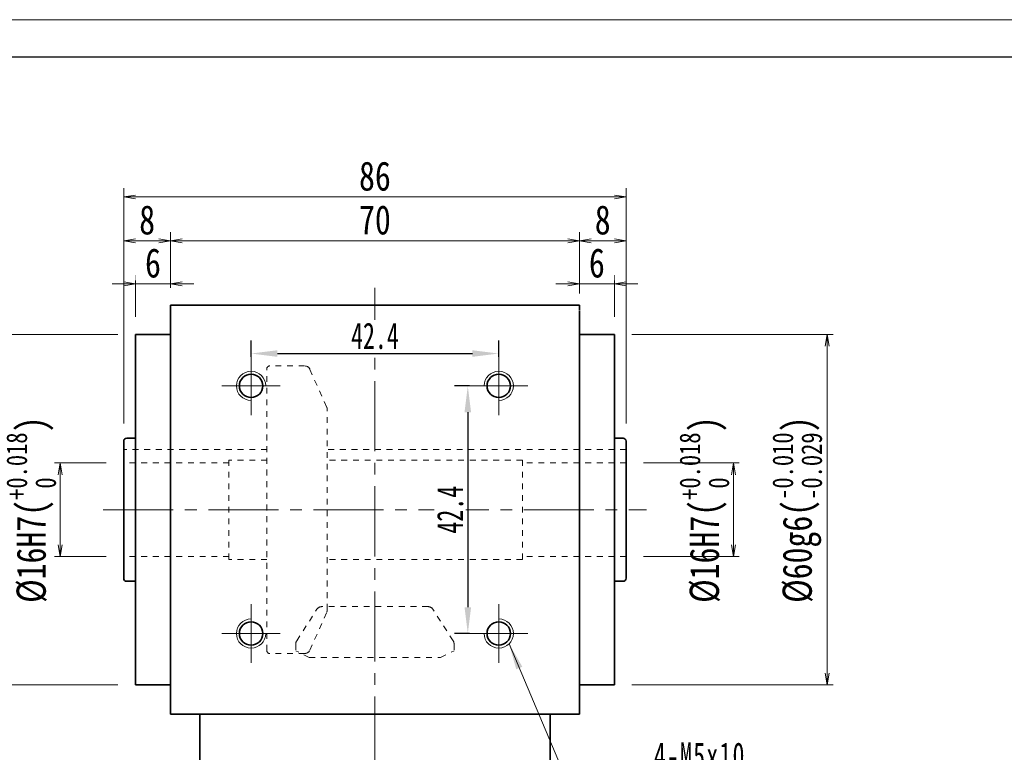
# Model space of a CAD drawing. Header units: millimetres. Extents: x -19 to 521, y -30 to 350.
# Tile 4 of 5: x 69 to 238, y 224 to 350. Entities that reach past the tile are written whole.
import ezdxf

# ---------------------------------------------------------------- set-up
doc = ezdxf.new("R2010")
doc.units = ezdxf.units.MM
doc.linetypes.add('点画线', pattern=[18, 12, -2, 2, -2])
doc.linetypes.add('虚线', pattern=[2, 1, -1])
for name, color, linetype, lineweight in [('中心线层', 1, '点画线', 18), ('图框_外框线', 7, 'Continuous', 18), ('尺寸线层', 3, 'Continuous', 18), ('粗实线层', 7, 'Continuous', 35), ('虚线层_1', 6, '虚线', 18)]:
    doc.layers.add(name, color=color, linetype=linetype, lineweight=lineweight)
doc.styles.add('宋体', font='SimSun.ttf', dxfattribs={"width": 0.8})
doc.styles.add('标准', font='txt', dxfattribs={"width": 0.667})
doc.dimstyles.new('a4-1-1.5', dxfattribs={"dimtxt": 4.5, "dimasz": 4.5, "dimexe": 2.25, "dimexo": 0, "dimgap": 0.75, "dimtad": 1, "dimdec": 3, "dimdsep": 46, "dimtxsty": '标准', "dimblk": '_CAXARROW', "dimcen": 0, "dimdle": 9, "dimazin": 2, "dimtfac": 0.707107, "dimtdec": 3, "dimtix": 1, "dimtmove": 2, "dimatfit": 3, "dimfxl": 0, "dimfrac": 2, "dimtolj": 1, "dimarcsym": 0})
doc.dimstyles.new('A水平标注$0', dxfattribs={"dimtxt": 3.5, "dimasz": 2, "dimexe": 1.5, "dimexo": 3, "dimgap": 1.1, "dimtad": 1, "dimtoh": 1, "dimdec": 4, "dimdsep": 46, "dimtxsty": '宋体', "dimblk": 'OPEN', "dimcen": 3, "dimclrd": 3, "dimclre": 3, "dimclrt": 6, "dimadec": 0, "dimazin": 0, "dimtm": 1e-09, "dimtfac": 1, "dimtdec": 4, "dimtix": 1, "dimtmove": 0, "dimatfit": 3, "dimldrblk": 'OPEN', "dimfxl": 0, "dimlwd": 13, "dimlwe": 13, "dimarcsym": 0})
doc.dimstyles.new('D直径标注φ25', dxfattribs={"dimtxt": 3.5, "dimasz": 2, "dimexe": 1, "dimexo": 3, "dimtad": 1, "dimtoh": 1, "dimdec": 1, "dimdsep": 46, "dimtxsty": '宋体', "dimblk": 'OPEN', "dimcen": 3, "dimclrd": 3, "dimclre": 3, "dimclrt": 130, "dimadec": 0, "dimazin": 0, "dimtm": 1e-09, "dimtfac": 1, "dimtdec": 1, "dimtmove": 0, "dimatfit": 0, "dimldrblk": 'OPEN', "dimfxl": 0, "dimlwd": 13, "dimlwe": 13, "dimarcsym": 0})

# ---------------------------------------------------------------- blocks, each defined once
blk = doc.blocks.new('_CAXARROW')
blk.add_hatch(color=0).paths.add_polyline_path([(0, 0), (-1, 0.125), (-1, -0.125)], flags=0)
blk = doc.blocks.new('*D11')
at = {"layer": 'Defpoints', "color": 0, "transparency": 16777216}
for p in [(109.06, 292.14), (151.46, 292.68), (151.46, 292.14)]:
    blk.add_point(p, dxfattribs=at)
at = {"layer": '尺寸线层', "color": 0, "lineweight": -2, "transparency": 16777216}
for p, q in [((109.06, 292.14), (109.06, 294.93)), ((151.46, 292.14), (151.46, 294.93)), ((113.56, 292.68), (146.96, 292.68))]:
    blk.add_line(p, q, dxfattribs=at)
at = {"layer": '尺寸线层', "color": 0, "lineweight": -2, "transparency": 16777216, "xscale": 4.5, "yscale": 4.5, "zscale": 4.5, "rotation": 180}
blk.add_blockref('_CAXARROW', (109.06, 292.68), dxfattribs=at)
at = {"layer": '尺寸线层', "color": 0, "lineweight": -2, "transparency": 16777216, "xscale": 4.5, "yscale": 4.5, "zscale": 4.5}
blk.add_blockref('_CAXARROW', (151.46, 292.68), dxfattribs=at)
at = {"layer": '尺寸线层', "color": 0, "transparency": 16777216, "insert": (130.26, 295.69), "char_height": 4.5, "attachment_point": 5, "style": '标准', "bg_fill": 3, "box_fill_scale": 1.1, "bg_fill_color": 257, "bg_fill_transparency": 0}
blk.add_mtext('\\A1;42.4', dxfattribs=at)
blk = doc.blocks.new('*D12')
at = {"layer": 'Defpoints', "color": 0, "transparency": 16777216}
for p in [(146.46, 287.14), (146.16, 244.74), (146.46, 244.74)]:
    blk.add_point(p, dxfattribs=at)
at = {"layer": '尺寸线层', "color": 0, "lineweight": -2, "transparency": 16777216}
for p, q in [((146.46, 287.14), (143.91, 287.14)), ((146.16, 282.64), (146.16, 249.24)), ((146.46, 244.74), (143.91, 244.74))]:
    blk.add_line(p, q, dxfattribs=at)
at = {"layer": '尺寸线层', "color": 0, "lineweight": -2, "transparency": 16777216, "xscale": 4.5, "yscale": 4.5, "zscale": 4.5}
for p, rotation in [((146.16, 287.14), 90), ((146.16, 244.74), 270)]:
    blk.add_blockref('_CAXARROW', p, dxfattribs=dict(at, rotation=rotation))
at = {"layer": '尺寸线层', "color": 0, "transparency": 16777216, "insert": (143.15, 265.94), "char_height": 4.5, "attachment_point": 5, "rotation": 90, "style": '标准', "bg_fill": 3, "box_fill_scale": 1.1, "bg_fill_color": 257, "bg_fill_transparency": 0}
blk.add_mtext('\\A1;42.4', dxfattribs=at)
blk = doc.blocks.new('_Open')
at = {"color": 0, "linetype": 'ByBlock', "lineweight": -2}
for p, q in [((-1, 0.167), (0, 0)), ((-1, -0.167), (0, 0)), ((0, 0), (-1, 0))]:
    blk.add_line(p, q, dxfattribs=at)
blk = doc.blocks.new('*D13')
at = {"layer": 'Defpoints', "color": 0, "transparency": 16777216}
for p in [(165.26, 311.98), (95.26, 300.94), (165.26, 300.94)]:
    blk.add_point(p, dxfattribs=at)
at = {"layer": '尺寸线层', "color": 3, "lineweight": 13, "transparency": 16777216}
for p, q in [((95.26, 303.94), (95.26, 313.48)), ((97.26, 311.98), (163.26, 311.98)), ((165.26, 303.94), (165.26, 313.48))]:
    blk.add_line(p, q, dxfattribs=at)
at = {"layer": '尺寸线层', "color": 3, "lineweight": 13, "transparency": 16777216, "xscale": 2, "yscale": 2, "zscale": 2, "rotation": 180}
blk.add_blockref('_Open', (95.26, 311.98), dxfattribs=at)
at = {"layer": '尺寸线层', "color": 3, "lineweight": 13, "transparency": 16777216, "xscale": 2, "yscale": 2, "zscale": 2}
blk.add_blockref('_Open', (165.26, 311.98), dxfattribs=at)
at = {"layer": '尺寸线层', "color": 6, "transparency": 16777216, "insert": (130.26, 315.53), "char_height": 5, "attachment_point": 5, "style": '宋体', "bg_fill": 3, "box_fill_scale": 1.1, "bg_fill_color": 257, "bg_fill_transparency": 0}
blk.add_mtext('70', dxfattribs=at)
blk = doc.blocks.new('*D14')
at = {"layer": 'Defpoints', "color": 0, "transparency": 16777216}
for p in [(89.26, 304.62), (95.26, 300.94), (89.26, 295.94)]:
    blk.add_point(p, dxfattribs=at)
at = {"layer": '尺寸线层', "color": 3, "lineweight": 13, "transparency": 16777216}
for p, q in [((89.26, 298.94), (89.26, 306.12)), ((95.26, 303.94), (95.26, 306.12)), ((87.26, 304.62), (85.26, 304.62)), ((95.26, 304.62), (89.26, 304.62)), ((97.26, 304.62), (99.26, 304.62))]:
    blk.add_line(p, q, dxfattribs=at)
at = {"layer": '尺寸线层', "color": 3, "lineweight": 13, "transparency": 16777216, "xscale": 2, "yscale": 2, "zscale": 2}
blk.add_blockref('_Open', (89.26, 304.62), dxfattribs=at)
at = {"layer": '尺寸线层', "color": 3, "lineweight": 13, "transparency": 16777216, "xscale": 2, "yscale": 2, "zscale": 2, "rotation": 180}
blk.add_blockref('_Open', (95.26, 304.62), dxfattribs=at)
at = {"layer": '尺寸线层', "color": 6, "transparency": 16777216, "insert": (92.26, 308.16), "char_height": 5, "attachment_point": 5, "style": '宋体', "bg_fill": 3, "box_fill_scale": 1.1, "bg_fill_color": 257, "bg_fill_transparency": 0}
blk.add_mtext('6', dxfattribs=at)
blk = doc.blocks.new('*D15')
at = {"layer": 'Defpoints', "color": 0, "transparency": 16777216}
for p in [(171.26, 304.62), (165.26, 299.94), (171.26, 295.94)]:
    blk.add_point(p, dxfattribs=at)
at = {"layer": '尺寸线层', "color": 3, "lineweight": 13, "transparency": 16777216}
for p, q in [((165.26, 302.94), (165.26, 306.12)), ((171.26, 298.94), (171.26, 306.12)), ((163.26, 304.62), (161.26, 304.62)), ((165.26, 304.62), (171.26, 304.62)), ((173.26, 304.62), (175.26, 304.62))]:
    blk.add_line(p, q, dxfattribs=at)
at = {"layer": '尺寸线层', "color": 3, "lineweight": 13, "transparency": 16777216, "xscale": 2, "yscale": 2, "zscale": 2}
blk.add_blockref('_Open', (165.26, 304.62), dxfattribs=at)
at = {"layer": '尺寸线层', "color": 3, "lineweight": 13, "transparency": 16777216, "xscale": 2, "yscale": 2, "zscale": 2, "rotation": 180}
blk.add_blockref('_Open', (171.26, 304.62), dxfattribs=at)
at = {"layer": '尺寸线层', "color": 6, "transparency": 16777216, "insert": (168.26, 308.16), "char_height": 5, "attachment_point": 5, "style": '宋体', "bg_fill": 3, "box_fill_scale": 1.1, "bg_fill_color": 257, "bg_fill_transparency": 0}
blk.add_mtext('6', dxfattribs=at)
blk = doc.blocks.new('*D16')
at = {"layer": 'Defpoints', "color": 0, "transparency": 16777216}
for p in [(87.26, 311.98), (95.26, 300.94), (87.26, 277.69)]:
    blk.add_point(p, dxfattribs=at)
at = {"layer": '尺寸线层', "color": 3, "lineweight": 13, "transparency": 16777216}
for p, q in [((87.26, 280.69), (87.26, 313.48)), ((93.26, 311.98), (89.26, 311.98)), ((95.26, 303.94), (95.26, 313.48))]:
    blk.add_line(p, q, dxfattribs=at)
at = {"layer": '尺寸线层', "color": 3, "lineweight": 13, "transparency": 16777216, "xscale": 2, "yscale": 2, "zscale": 2, "rotation": 180}
blk.add_blockref('_Open', (87.26, 311.98), dxfattribs=at)
at = {"layer": '尺寸线层', "color": 3, "lineweight": 13, "transparency": 16777216, "xscale": 2, "yscale": 2, "zscale": 2}
blk.add_blockref('_Open', (95.26, 311.98), dxfattribs=at)
at = {"layer": '尺寸线层', "color": 6, "transparency": 16777216, "insert": (91.26, 315.53), "char_height": 5, "attachment_point": 5, "style": '宋体', "bg_fill": 3, "box_fill_scale": 1.1, "bg_fill_color": 257, "bg_fill_transparency": 0}
blk.add_mtext('8', dxfattribs=at)
blk = doc.blocks.new('*D17')
at = {"layer": 'Defpoints', "color": 0, "transparency": 16777216}
for p in [(173.26, 311.98), (165.26, 299.94), (173.26, 277.69)]:
    blk.add_point(p, dxfattribs=at)
at = {"layer": '尺寸线层', "color": 3, "lineweight": 13, "transparency": 16777216}
for p, q in [((165.26, 302.94), (165.26, 313.48)), ((167.26, 311.98), (171.26, 311.98)), ((173.26, 280.69), (173.26, 313.48))]:
    blk.add_line(p, q, dxfattribs=at)
at = {"layer": '尺寸线层', "color": 3, "lineweight": 13, "transparency": 16777216, "xscale": 2, "yscale": 2, "zscale": 2, "rotation": 180}
blk.add_blockref('_Open', (165.26, 311.98), dxfattribs=at)
at = {"layer": '尺寸线层', "color": 3, "lineweight": 13, "transparency": 16777216, "xscale": 2, "yscale": 2, "zscale": 2}
blk.add_blockref('_Open', (173.26, 311.98), dxfattribs=at)
at = {"layer": '尺寸线层', "color": 6, "transparency": 16777216, "insert": (169.26, 315.53), "char_height": 5, "attachment_point": 5, "style": '宋体', "bg_fill": 3, "box_fill_scale": 1.1, "bg_fill_color": 257, "bg_fill_transparency": 0}
blk.add_mtext('8', dxfattribs=at)
blk = doc.blocks.new('*D18')
at = {"layer": 'Defpoints', "color": 0, "transparency": 16777216}
for p in [(87.26, 319.49), (87.26, 277.69), (173.26, 277.69)]:
    blk.add_point(p, dxfattribs=at)
at = {"layer": '尺寸线层', "color": 3, "lineweight": 13, "transparency": 16777216}
for p, q in [((87.26, 280.69), (87.26, 320.99)), ((173.26, 280.69), (173.26, 320.99)), ((171.26, 319.49), (89.26, 319.49))]:
    blk.add_line(p, q, dxfattribs=at)
at = {"layer": '尺寸线层', "color": 3, "lineweight": 13, "transparency": 16777216, "xscale": 2, "yscale": 2, "zscale": 2, "rotation": 180}
blk.add_blockref('_Open', (87.26, 319.49), dxfattribs=at)
at = {"layer": '尺寸线层', "color": 3, "lineweight": 13, "transparency": 16777216, "xscale": 2, "yscale": 2, "zscale": 2}
blk.add_blockref('_Open', (173.26, 319.49), dxfattribs=at)
at = {"layer": '尺寸线层', "color": 6, "transparency": 16777216, "insert": (130.26, 323.03), "char_height": 5, "attachment_point": 5, "style": '宋体', "bg_fill": 3, "box_fill_scale": 1.1, "bg_fill_color": 257, "bg_fill_transparency": 0}
blk.add_mtext('86', dxfattribs=at)
blk = doc.blocks.new('*D19')
at = {"layer": 'Defpoints', "color": 0, "transparency": 16777216}
for p in [(87.26, 273.94), (76.39, 257.94), (87.26, 257.94)]:
    blk.add_point(p, dxfattribs=at)
at = {"layer": '尺寸线层', "color": 3, "lineweight": 13, "transparency": 16777216}
for p, q in [((84.26, 273.94), (75.39, 273.94)), ((76.39, 271.94), (76.39, 259.94)), ((84.26, 257.94), (75.39, 257.94))]:
    blk.add_line(p, q, dxfattribs=at)
at = {"layer": '尺寸线层', "color": 3, "lineweight": 13, "transparency": 16777216, "xscale": 2, "yscale": 2, "zscale": 2}
for p, rotation in [((76.39, 273.94), 90), ((76.39, 257.94), 270)]:
    blk.add_blockref('_Open', p, dxfattribs=dict(at, rotation=rotation))
at = {"layer": '尺寸线层', "color": 130, "transparency": 16777216, "insert": (71.4, 265.94), "char_height": 5, "attachment_point": 5, "rotation": 90, "style": '宋体'}
blk.add_mtext('{\\A1;\\A1;%%C16H7({\\H0.707107x;\\S+0.018^  0;})}', dxfattribs=at)
blk = doc.blocks.new('*D20')
at = {"layer": 'Defpoints', "color": 0, "transparency": 16777216}
for p in [(89.26, 295.94), (61.21, 235.94), (89.26, 235.94)]:
    blk.add_point(p, dxfattribs=at)
at = {"layer": '尺寸线层', "color": 3, "lineweight": 13, "transparency": 16777216}
for p, q in [((86.26, 295.94), (60.21, 295.94)), ((61.21, 293.94), (61.21, 237.94)), ((86.26, 235.94), (60.21, 235.94))]:
    blk.add_line(p, q, dxfattribs=at)
at = {"layer": '尺寸线层', "color": 3, "lineweight": 13, "transparency": 16777216, "xscale": 2, "yscale": 2, "zscale": 2}
for p, rotation in [((61.21, 295.94), 90), ((61.21, 235.94), 270)]:
    blk.add_blockref('_Open', p, dxfattribs=dict(at, rotation=rotation))
at = {"layer": '尺寸线层', "color": 130, "transparency": 16777216, "insert": (56.06, 265.94), "char_height": 5, "attachment_point": 5, "rotation": 90, "style": '宋体'}
blk.add_mtext('{\\A1;\\A1;%%C60g6({\\H0.707107x;\\S-0.010^ -0.029;})}', dxfattribs=at)
blk = doc.blocks.new('*D21')
at = {"layer": 'Defpoints', "color": 0, "transparency": 16777216}
for p in [(173.26, 273.94), (173.26, 257.94), (191.64, 257.94)]:
    blk.add_point(p, dxfattribs=at)
at = {"layer": '尺寸线层', "color": 3, "lineweight": 13, "transparency": 16777216}
for p, q in [((176.26, 273.94), (192.64, 273.94)), ((191.64, 271.94), (191.64, 259.94)), ((176.26, 257.94), (192.64, 257.94))]:
    blk.add_line(p, q, dxfattribs=at)
at = {"layer": '尺寸线层', "color": 3, "lineweight": 13, "transparency": 16777216, "xscale": 2, "yscale": 2, "zscale": 2}
for p, rotation in [((191.64, 273.94), 90), ((191.64, 257.94), 270)]:
    blk.add_blockref('_Open', p, dxfattribs=dict(at, rotation=rotation))
at = {"layer": '尺寸线层', "color": 130, "transparency": 16777216, "insert": (186.65, 265.94), "char_height": 5, "attachment_point": 5, "rotation": 90, "style": '宋体'}
blk.add_mtext('{\\A1;\\A1;%%C16H7({\\H0.707107x;\\S+0.018^  0;})}', dxfattribs=at)
blk = doc.blocks.new('*D22')
at = {"layer": 'Defpoints', "color": 0, "transparency": 16777216}
for p in [(171.26, 295.94), (171.26, 235.94), (207.69, 235.94)]:
    blk.add_point(p, dxfattribs=at)
at = {"layer": '尺寸线层', "color": 3, "lineweight": 13, "transparency": 16777216}
for p, q in [((174.26, 295.94), (208.69, 295.94)), ((207.69, 293.94), (207.69, 237.94)), ((174.26, 235.94), (208.69, 235.94))]:
    blk.add_line(p, q, dxfattribs=at)
at = {"layer": '尺寸线层', "color": 3, "lineweight": 13, "transparency": 16777216, "xscale": 2, "yscale": 2, "zscale": 2}
for p, rotation in [((207.69, 295.94), 90), ((207.69, 235.94), 270)]:
    blk.add_blockref('_Open', p, dxfattribs=dict(at, rotation=rotation))
at = {"layer": '尺寸线层', "color": 130, "transparency": 16777216, "insert": (202.55, 265.94), "char_height": 5, "attachment_point": 5, "rotation": 90, "style": '宋体'}
blk.add_mtext('{\\A1;\\A1;%%C60g6({\\H0.707107x;\\S-0.010^ -0.029;})}', dxfattribs=at)
blk = doc.blocks.new('*X6')
at = {"layer": '尺寸线层', "linetype": 'Continuous'}
blk.add_hatch(color=0, dxfattribs=at).paths.add_polyline_path([(-22.53, 31.42), (-20.26, 27.49), (-21.3, 27.05)], flags=0)
at = {"layer": '尺寸线层', "color": 0, "linetype": 'Continuous'}
blk.add_line((-22.53, 31.42), (-9.27, 0), dxfattribs=at)
at = {"layer": '尺寸线层', "color": 0}
for p, q in [((0, 10.01), (28.73, 10.01)), ((0, 0), (0, 10.01)), ((-9.27, 0), (0, 0)), ((0, 0), (28.73, 0))]:
    blk.add_line(p, q, dxfattribs=at)
at = {"layer": '尺寸线层', "color": 0, "insert": (2.25, 0.9), "char_height": 4.5, "width": 52.9538, "attachment_point": 7, "line_spacing_factor": 1.15057, "style": '标准'}
blk.add_mtext('\\T1.1;4-M5x10\\P反面孔位一致', dxfattribs=at)

msp = doc.modelspace()

# ---------------------------------------------------------------- linework, layer by layer
at = {"layer": '中心线层'}
for p, q in [((130.2573, 221.94456), (130.2573, 303.94456)), ((109.0573, 282.14456), (109.0573, 292.14456)), ((151.4573, 282.14456), (151.4573, 292.14456)), ((104.0573, 287.14456), (114.0573, 287.14456)), ((156.4573, 287.14456), (146.4573, 287.14456)), ((83.7408, 265.94456), (176.77381, 265.94456)), ((109.0573, 249.74456), (109.0573, 239.74456)), ((151.4573, 249.74456), (151.4573, 239.74456)), ((104.0573, 244.74456), (114.0573, 244.74456)), ((156.4573, 244.74456), (146.4573, 244.74456))]:
    msp.add_line(p, q, dxfattribs=at)
at = {"layer": '图框_外框线', "color": 3}
msp.add_lwpolyline([(-16.20504, -30.376), (521.47648, -30.376), (521.47648, 349.84165), (-16.20504, 349.84165)], close=True, dxfattribs=at)
at = {"layer": '图框_外框线', "color": 3, "lineweight": 25}
msp.add_lwpolyline([(15.79981, -23.97503), (515.07551, -23.97503), (515.07551, 343.44068), (15.79981, 343.44068)], close=True, dxfattribs=at)
at = {"layer": '粗实线层'}
for p, q in [((95.2573, 230.94456), (95.2573, 300.94456)), ((95.2573, 300.94456), (165.2573, 300.94456)), ((165.2573, 300.94456), (165.2573, 300.04456)), ((165.2573, 230.94456), (165.2573, 299.94456)), ((95.2573, 295.94456), (89.2573, 295.94456)), ((89.2573, 235.94456), (89.2573, 295.94456)), ((165.2573, 295.94456), (171.2573, 295.94456)), ((171.2573, 235.94456), (171.2573, 295.94456)), ((89.2573, 278.19456), (87.7573, 278.19456)), ((87.2573, 277.69456), (87.2573, 254.19456)), ((89.2573, 253.69456), (87.7573, 253.69456)), ((171.2573, 253.69456), (172.7573, 253.69456)), ((95.2573, 235.94456), (89.2573, 235.94456)), ((165.2573, 235.94456), (171.2573, 235.94456)), ((95.2573, 230.94456), (95.2573, 231.84456)), ((95.2573, 230.94456), (165.2573, 230.94456)), ((100.2573, 221.94456), (100.2573, 230.94456)), ((160.2573, 221.94456), (160.2573, 230.94456))]:
    msp.add_line(p, q, dxfattribs=at)
for centre in [(109.0573, 287.14456), (151.4573, 287.14456), (109.0573, 244.74456), (151.4573, 244.74456)]:
    msp.add_circle(centre, 2, dxfattribs=at)
at = {"layer": '粗实线层', "lineweight": 18}
for centre, start, end in [((109.0573, 287.14456), 0, 270), ((151.4573, 287.14456), 270, 180), ((109.0573, 244.74456), 90, 0), ((151.4573, 244.74456), 180, 90)]:
    msp.add_arc(centre, 2.5, start, end, dxfattribs=at)
at = {"layer": '粗实线层'}
for centre, start, end in [((87.7573, 277.69456), 90, 180), ((87.7573, 254.19456), 180, 270.0000001), ((172.7573, 254.19456), 269.9999999, 0)]:
    msp.add_arc(centre, 0.5, start, end, dxfattribs=at)
at = {"layer": '虚线层_1', "linetype": '虚线', "lineweight": 18}
for p, q in [((111.7573, 241.81956), (111.7573, 290.26956)), ((118.21603, 290.56956), (112.2573, 290.56956)), ((119.12993, 289.9755), (122.01311, 283.48453)), ((122.09921, 248.81052), (122.09921, 283.07859)), ((111.7573, 276.24456), (87.2573, 276.24456)), ((105.2573, 273.94456), (87.2573, 273.94456)), ((105.2573, 274.44456), (105.2573, 257.44456)), ((111.7573, 274.44456), (105.2573, 274.44456)), ((155.5073, 274.44456), (122.09921, 274.44456)), ((155.5073, 274.44456), (155.5073, 257.44456)), ((173.2573, 273.94456), (155.5073, 273.94456)), ((105.2573, 257.94456), (87.2573, 257.94456)), ((173.2573, 257.94456), (155.5073, 257.94456)), ((111.7573, 257.44456), (105.2573, 257.44456)), ((155.5073, 257.44456), (122.09921, 257.44456)), ((116.86626, 243.51275), (120.33573, 248.90664)), ((119.12993, 241.91362), (122.01311, 248.40458)), ((139.35141, 249.34456), (121.16319, 249.34456)), ((143.64834, 243.51275), (140.17887, 248.90664)), ((116.7073, 242.97177), (116.7073, 241.78384)), ((143.8073, 242.97177), (143.8073, 241.78384)), ((118.21603, 241.31956), (112.2573, 241.31956)), ((119.0073, 240.63376), (116.7073, 241.78384)), ((141.5073, 240.63376), (143.8073, 241.78384)), ((119.0073, 240.63376), (141.5073, 240.63376))]:
    msp.add_line(p, q, dxfattribs=at)
for centre, radius, start, end in [((112.2573, 290.06956), 0.5, 90, 180), ((118.21603, 289.56956), 1, 23.95, 90), ((121.09921, 283.07859), 1, 0, 23.9499998), ((121.16319, 248.34456), 1, 90, 147.25), ((121.09921, 248.81052), 1, 336.0500001, 359.9999999), ((121.09921, 248.81052), 1, 336.0500001, 359.9999999), ((139.35141, 248.34456), 1, 32.75, 90), ((117.7073, 242.97177), 1, 147.25, 180), ((142.8073, 242.97177), 1, 360, 32.75), ((112.2573, 241.81956), 0.5, 180, 270), ((118.21603, 242.31956), 1, 270, 336.05)]:
    msp.add_arc(centre, radius, start, end, dxfattribs=at)

# ---------------------------------------------------------------- block references
at = {"layer": '尺寸线层'}
msp.add_blockref('*X6', (175.7573, 211.56161), dxfattribs=at)

# ---------------------------------------------------------------- next in the draw order: dimensions: what is measured, and where the dimension line sits
for base, p1, p2, dimstyle, override, picture, middle in [((165.2573, 311.98126), (95.2573, 300.94456), (165.2573, 300.94456), 'A水平标注$0', {"dimtxt": 5, "dimblk": 'Open', "dimtfill": 1, "dimtfillclr": 256}, '*D13', (130.2573, 315.52539)), ((151.4573, 292.67561), (109.0573, 292.14456), (151.4573, 292.14456), 'a4-1-1.5', {"dimsah": 1, "dimtfill": 1, "dimtzin": 0}, '*D11', (130.2573, 295.68847))]:
    dim = msp.add_linear_dim(base=base, p1=p1, p2=p2, dimstyle=dimstyle, override=override, dxfattribs=at)
    dim.commit()
    dim.dimension.update_dxf_attribs({"geometry": picture, "text_midpoint": middle})
dim = msp.add_linear_dim(base=(146.15988, 244.74456), p1=(146.4573, 287.14456), p2=(146.4573, 244.74456), angle=270, dimstyle='a4-1-1.5', override={"dimsah": 1, "dimtfill": 1, "dimtzin": 0}, dxfattribs=at)
dim.commit()
dim.dimension.update_dxf_attribs({"geometry": '*D12', "text_midpoint": (143.14702, 265.94456)})

# ---------------------------------------------------------------- next in the draw order: linework, layer by layer
at = {"layer": '虚线层_1', "linetype": '虚线', "lineweight": 18}
msp.add_line((173.2573, 276.24456), (122.09921, 276.24456), dxfattribs=at)

# ---------------------------------------------------------------- next in the draw order: dimensions: what is measured, and where the dimension line sits
at = {"layer": '尺寸线层'}
for base, p1, p2, picture, middle in [((89.2573, 304.61744), (95.2573, 300.94456), (89.2573, 295.94456), '*D14', (92.2573, 308.16157)), ((171.2573, 304.61744), (165.2573, 299.94456), (171.2573, 295.94456), '*D15', (168.2573, 308.16157))]:
    dim = msp.add_linear_dim(base=base, p1=p1, p2=p2, dimstyle='A水平标注$0', override={"dimtxt": 5, "dimblk": 'Open', "dimtfill": 1, "dimtfillclr": 256}, dxfattribs=at)
    dim.commit()
    dim.dimension.update_dxf_attribs({"geometry": picture, "text_midpoint": middle})

# ---------------------------------------------------------------- next in the draw order: dimensions: what is measured, and where the dimension line sits
dim = msp.add_linear_dim(base=(87.2573, 311.98126), p1=(95.2573, 300.94456), p2=(87.2573, 277.69456), dimstyle='A水平标注$0', override={"dimtxt": 5, "dimblk": 'Open', "dimtfill": 1, "dimtfillclr": 256}, dxfattribs=at)
dim.commit()
dim.dimension.update_dxf_attribs({"geometry": '*D16', "text_midpoint": (91.2573, 315.52539)})
dim = msp.add_linear_dim(base=(173.2573, 311.98126), p1=(165.2573, 299.94456), p2=(173.2573, 277.69456), angle=0, dimstyle='A水平标注$0', override={"dimtxt": 5, "dimblk": 'Open', "dimtfill": 1, "dimtfillclr": 256}, dxfattribs=at)
dim.commit()
dim.dimension.update_dxf_attribs({"geometry": '*D17', "text_midpoint": (169.2573, 315.52539)})

# ---------------------------------------------------------------- next in the draw order: dimensions: what is measured, and where the dimension line sits
dim = msp.add_linear_dim(base=(87.2573, 319.48593), p1=(173.2573, 277.69456), p2=(87.2573, 277.69456), dimstyle='A水平标注$0', override={"dimtxt": 5, "dimblk": 'Open', "dimtfill": 1, "dimtfillclr": 256}, dxfattribs=at)
dim.commit()
dim.dimension.update_dxf_attribs({"geometry": '*D18', "text_midpoint": (130.2573, 323.03007)})

# ---------------------------------------------------------------- next in the draw order: linework, layer by layer
at = {"layer": '粗实线层'}
for p, q in [((171.2573, 278.19456), (172.7573, 278.19456)), ((173.2573, 277.69456), (173.2573, 254.19456))]:
    msp.add_line(p, q, dxfattribs=at)
msp.add_arc((172.7573, 277.69456), 0.5, 0, 90, dxfattribs=at)

# ---------------------------------------------------------------- next in the draw order: dimensions: what is measured, and where the dimension line sits
at = {"layer": '尺寸线层'}
for base, p1, p2, picture, middle in [((61.20892, 235.94456), (89.2573, 295.94456), (89.2573, 235.94456), '*D20', (56.06328, 265.94456)), ((207.69459, 235.94456), (171.2573, 295.94456), (171.2573, 235.94456), '*D22', (202.54895, 265.94456))]:
    dim = msp.add_linear_dim(base=base, p1=p1, p2=p2, angle=270, text='{\\A1;\\A1;%%C60g6({\\H0.707107x;\\S-0.010^ -0.029;})}', dimstyle='D直径标注φ25', override={"dimtxt": 5, "dimpost": 'φ<>', "dimtp": -0.01, "dimtm": 0.029, "dimtdec": 3, "dimtfill": 0, "dimtzin": 8}, dxfattribs=at)
    dim.commit()
    dim.dimension.update_dxf_attribs({"geometry": picture, "text_midpoint": middle})
for base, p1, p2, picture, middle in [((76.38858, 257.94456), (87.2573, 273.94456), (87.2573, 257.94456), '*D19', (76.38858, 265.94456)), ((191.63679, 257.94456), (173.2573, 273.94456), (173.2573, 257.94456), '*D21', (191.63679, 265.94456))]:
    dim = msp.add_linear_dim(base=base, p1=p1, p2=p2, angle=270, text='{\\A1;\\A1;%%C16H7({\\H0.707107x;\\S+0.018^  0;})}', dimstyle='D直径标注φ25', override={"dimtxt": 5, "dimpost": 'φ<>', "dimtp": 0.018, "dimtm": 0, "dimtdec": 3, "dimtfill": 0, "dimtzin": 8}, dxfattribs=at)
    dim.commit()
    dim.dimension.update_dxf_attribs({"geometry": picture, "text_midpoint": middle, "dimtype": 160})

doc.saveas('drawing.dxf')
